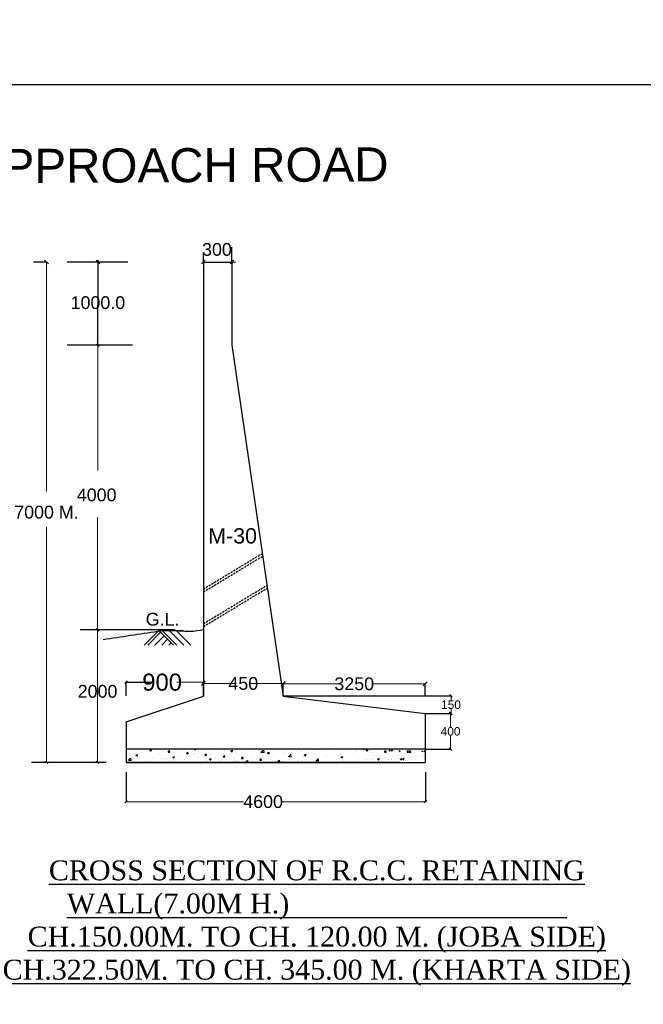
# Model space of a CAD drawing. Header units: millimetres. Extents: x -110772 to 10578, y 1312 to 153908.
# Tile 17 of 19: x -104953 to -104587, y 151808 to 152386. Entities that reach past the tile are written whole.
import ezdxf

# ---------------------------------------------------------------- set-up
doc = ezdxf.new("R2010")
doc.units = ezdxf.units.MM
doc.header["$MEASUREMENT"] = 0
doc.header["$PDMODE"] = 35
doc.header["$PDSIZE"] = -50
doc.linetypes.add('DASHED2', pattern=[0.375, 0.25, -0.125])
doc.styles.add('GOMTI', font='arial.ttf', dxfattribs={"height": 5})
doc.styles.get("Standard").update_dxf_attribs({"font": 'arial.ttf', "height": 2.5})
doc.dimstyles.get("Standard").update_dxf_attribs({"dimtxt": 2.5, "dimasz": 1.5, "dimexe": 0.18, "dimexo": 0.0625, "dimgap": 0.09, "dimtad": 0, "dimtih": 1, "dimtoh": 1, "dimdec": 1, "dimzin": 0, "dimdsep": 46, "dimtxsty": 'Standard', "dimblk": 'OBLIQUE', "dimcen": 0.5, "dimadec": 0, "dimazin": 0, "dimtfac": 1, "dimtdec": 1, "dimtofl": 0, "dimtmove": 0, "dimatfit": 3, "dimfxl": 1, "dimtolj": 1, "dimtzin": 0, "dimlwd": 5, "dimarcsym": 0})

# ---------------------------------------------------------------- blocks, each defined once
blk = doc.blocks.new('_Oblique')
at = {"color": 0, "linetype": 'ByBlock', "lineweight": -2}
blk.add_line((-0.5, -0.5), (0.5, 0.5), dxfattribs=at)
blk = doc.blocks.new('*D27')
at = {"color": 0, "lineweight": -2, "transparency": 16777216}
for p, q in [((-104714.65, 151978.79), (-104699.64, 151978.79)), ((-104714.65, 151957.81), (-104699.64, 151957.81))]:
    blk.add_line(p, q, dxfattribs=at)
at = {"color": 0, "lineweight": 5, "transparency": 16777216}
for p, q in [((-104699.82, 151978.79), (-104699.82, 151970.94)), ((-104699.82, 151957.81), (-104699.82, 151965.66))]:
    blk.add_line(p, q, dxfattribs=at)
at = {"layer": 'Defpoints', "color": 0, "transparency": 16777216}
for p in [(-104714.72, 151978.79), (-104699.82, 151978.79), (-104714.72, 151957.81)]:
    blk.add_point(p, dxfattribs=at)
at = {"color": 0, "lineweight": 5, "transparency": 16777216, "xscale": 1.5, "yscale": 1.5, "zscale": 1.5}
for p, rotation in [((-104699.82, 151978.79), 90), ((-104699.82, 151957.81), 270)]:
    blk.add_blockref('_Oblique', p, dxfattribs=dict(at, rotation=rotation))
at = {"color": 0, "transparency": 16777216, "insert": (-104699.82, 151968.3), "char_height": 2.5, "attachment_point": 5}
blk.add_mtext('\\A1;{\\H2x;400}', dxfattribs=at)
blk = doc.blocks.new('*D28')
at = {"color": 0, "lineweight": -2, "transparency": 16777216}
for p, q in [((-104798.01, 151989.13), (-104699.37, 151989.13)), ((-104714.65, 151978.79), (-104699.37, 151978.79))]:
    blk.add_line(p, q, dxfattribs=at)
at = {"color": 0, "lineweight": 5, "transparency": 16777216}
for p, q in [((-104699.55, 151989.13), (-104699.55, 151986.6)), ((-104699.55, 151978.79), (-104699.55, 151981.32))]:
    blk.add_line(p, q, dxfattribs=at)
at = {"layer": 'Defpoints', "color": 0, "transparency": 16777216}
for p in [(-104798.07, 151989.13), (-104714.72, 151978.79), (-104699.55, 151978.79)]:
    blk.add_point(p, dxfattribs=at)
at = {"color": 0, "lineweight": 5, "transparency": 16777216, "xscale": 1.5, "yscale": 1.5, "zscale": 1.5}
for p, rotation in [((-104699.55, 151989.13), 90), ((-104699.55, 151978.79), 270)]:
    blk.add_blockref('_Oblique', p, dxfattribs=dict(at, rotation=rotation))
at = {"color": 0, "transparency": 16777216, "insert": (-104699.55, 151983.96), "char_height": 2.5, "attachment_point": 5}
blk.add_mtext('\\A1;{\\H2x;150}', dxfattribs=at)

msp = doc.modelspace()

# ---------------------------------------------------------------- hatches: boundary and pattern name
h = msp.add_hatch()
h.set_pattern_fill('AR-CONC', color=256, scale=1.5)
h.set_pattern_definition([(50, (392018.804, -302609.724), (10.75890274, -0.94128202), [1.125, -12.375]), (355, (392018.804, -302609.724), (-2.08127, 11.282882), [0.9, -9.9]), (100.4514445, (392019.701, -302609.802), (8.6776327, 10.34159986), [0.95610288, -10.51713168]), (46.1842, (392018.804, -302606.724), (16.00861996, -2.4827892), [1.6875, -18.5625]), (96.6356355, (392020.138, -302606.93), (14.0199292, 14.611779), [1.43415513, -15.7757064]), (351.184164, (392018.804, -302606.724), (14.01992918, 14.611779), [1.35, -14.85]), (21, (392020.304, -302607.474), (8.95360578, -6.03928336), [1.125, -12.375]), (326, (392020.304, -302607.474), (3.64972998, 10.87725068), [0.9, -9.9]), (71.4514447, (392021.05, -302607.977), (12.60333565, 4.8379673), [0.95610285, -10.51713168]), (37.5, (392018.804, -302609.724), (0.18239783, 4.993407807), [0, -9.78, 0, -10.05, 0, -9.9375]), (7.5, (392018.804, -302609.724), (3.94604306, 5.91617568), [0, -5.73, 0, -9.555, 0, -3.7875]), (327.5, (392015.459, -302609.724), (8.007336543, -0.338323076), [0, -3.75, 0, -11.7, 0, -15.525]), (317.5, (392013.959, -302609.724), (8.74779254, 1.501574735), [0, -4.875, 0, -7.77, 0, -11.025])])
h.paths.add_polyline_path([(-104330.44, 151950.11), (-104330.44, 151957.81), (-104491.45, 151957.81), (-104491.45, 151950.11)])
h.paths.add_polyline_path([(-104418.53, 151994.95), (-104203.35, 151994.95), (-104203.35, 152031), (-104418.53, 152031)], flags=9)
h.paths.add_polyline_path([(-103773.8, 152375.33), (-103452.83, 152375.33), (-103452.83, 152398.6), (-103773.8, 152398.6)], flags=9)
h.paths.add_polyline_path([(-104072.83, 152231.23), (-103926.52, 152231.23), (-103926.52, 152254.49), (-104072.83, 152254.49)], flags=9)
h.paths.add_polyline_path([(-104105.69, 152114.49), (-103770.7, 152114.49), (-103770.7, 152137.77), (-104105.69, 152137.77)], flags=9)
h.paths.add_polyline_path([(-104066.94, 152146.19), (-103836.83, 152146.19), (-103836.83, 152169.45), (-104066.94, 152169.45)], flags=9)
h.paths.add_polyline_path([(-104074.1, 152204.1), (-103863.76, 152204.1), (-103863.76, 152227.37), (-104074.1, 152227.37)], flags=9)
h.paths.add_polyline_path([(-105184.9, 153159.8), (-105113.34, 153159.8), (-105113.34, 153190.71), (-105184.9, 153190.71)], flags=9)
h.paths.add_polyline_path([(-104347.38, 152490.26), (-104347.38, 152573.51), (-104378.29, 152573.51), (-104378.29, 152490.26)], flags=9)
h.paths.add_polyline_path([(-104347.38, 152617.54), (-104347.38, 152689.13), (-104378.29, 152689.13), (-104378.29, 152617.54)], flags=9)
h.paths.add_polyline_path([(-103707.36, 152494.38), (-103707.36, 152577.63), (-103738.27, 152577.63), (-103738.27, 152494.38)], flags=9)
h.paths.add_polyline_path([(-103705.76, 152621.6), (-103705.76, 152693.19), (-103736.67, 152693.19), (-103736.67, 152621.6)], flags=9)
h.paths.add_polyline_path([(-103824.33, 152492.73), (-103824.33, 152575.98), (-103855.24, 152575.98), (-103855.24, 152492.73)], flags=9)
h.paths.add_polyline_path([(-103822.73, 152608.35), (-103822.73, 152691.6), (-103853.64, 152691.6), (-103853.64, 152608.35)], flags=9)
h.paths.add_polyline_path([(-105091.54, 153147.57), (-105091.54, 153204.82), (-105116.27, 153204.82), (-105116.27, 153147.57)], flags=9)
h.paths.add_polyline_path([(-103930.6, 152490.26), (-103930.6, 152573.51), (-103961.51, 152573.51), (-103961.51, 152490.26)], flags=9)
h.paths.add_polyline_path([(-103933.2, 152618), (-103933.2, 152689.59), (-103964.11, 152689.59), (-103964.11, 152618)], flags=9)
h.paths.add_polyline_path([(-104047.82, 152490.26), (-104047.82, 152573.51), (-104078.73, 152573.51), (-104078.73, 152490.26)], flags=9)
h.paths.add_polyline_path([(-104046.22, 152617.54), (-104046.22, 152689.13), (-104077.13, 152689.13), (-104077.13, 152617.54)], flags=9)
h.paths.add_polyline_path([(-104159.46, 152490.26), (-104159.46, 152573.51), (-104190.37, 152573.51), (-104190.37, 152490.26)], flags=9)
h.paths.add_polyline_path([(-104157.86, 152617.37), (-104157.86, 152688.96), (-104188.77, 152688.96), (-104188.77, 152617.37)], flags=9)
h.paths.add_polyline_path([(-105977.96, 152490.26), (-105977.96, 152573.51), (-106008.88, 152573.51), (-106008.88, 152490.26)], flags=9)
h.paths.add_polyline_path([(-105977.96, 152617.37), (-105977.96, 152688.96), (-106008.88, 152688.96), (-106008.88, 152617.37)], flags=9)
h.paths.add_polyline_path([(-105866.54, 152490.26), (-105866.54, 152573.51), (-105897.45, 152573.51), (-105897.45, 152490.26)], flags=9)
h.paths.add_polyline_path([(-105866.54, 152617.37), (-105866.54, 152688.96), (-105897.45, 152688.96), (-105897.45, 152617.37)], flags=9)
h.paths.add_polyline_path([(-105756, 152490.26), (-105756, 152573.51), (-105786.91, 152573.51), (-105786.91, 152490.26)], flags=9)
h.paths.add_polyline_path([(-105756, 152617.37), (-105756, 152688.96), (-105786.91, 152688.96), (-105786.91, 152617.37)], flags=9)
h.paths.add_polyline_path([(-105642.81, 152490.26), (-105642.81, 152573.51), (-105673.72, 152573.51), (-105673.72, 152490.26)], flags=9)
h.paths.add_polyline_path([(-105642.81, 152617.37), (-105642.81, 152688.96), (-105673.72, 152688.96), (-105673.72, 152617.37)], flags=9)
h.paths.add_polyline_path([(-105531.38, 152501.92), (-105531.38, 152573.51), (-105562.29, 152573.51), (-105562.29, 152501.92)], flags=9)
h.paths.add_polyline_path([(-105531.38, 152617.54), (-105531.38, 152689.13), (-105562.29, 152689.13), (-105562.29, 152617.54)], flags=9)
h.paths.add_polyline_path([(-105425.26, 152501.92), (-105425.26, 152573.51), (-105456.17, 152573.51), (-105456.17, 152501.92)], flags=9)
h.paths.add_polyline_path([(-105425.26, 152617.37), (-105425.26, 152688.96), (-105456.17, 152688.96), (-105456.17, 152617.37)], flags=9)
h.paths.add_polyline_path([(-105308.53, 152501.92), (-105308.53, 152573.51), (-105339.44, 152573.51), (-105339.44, 152501.92)], flags=9)
h.paths.add_polyline_path([(-105308.53, 152617.54), (-105308.53, 152689.13), (-105339.44, 152689.13), (-105339.44, 152617.54)], flags=9)
h.paths.add_polyline_path([(-105107.42, 152513.57), (-105107.42, 152573.51), (-105138.33, 152573.51), (-105138.33, 152513.57)], flags=9)
h.paths.add_polyline_path([(-105107.42, 152617.54), (-105107.42, 152689.13), (-105138.33, 152689.13), (-105138.33, 152617.54)], flags=9)
h.paths.add_polyline_path([(-104467.39, 152489.81), (-104467.39, 152573.06), (-104498.3, 152573.06), (-104498.3, 152489.81)], flags=9)
h.paths.add_polyline_path([(-104467.39, 152616.92), (-104467.39, 152688.51), (-104498.3, 152688.51), (-104498.3, 152616.92)], flags=9)
h.paths.add_polyline_path([(-104578.08, 152501.46), (-104578.08, 152573.06), (-104608.99, 152573.06), (-104608.99, 152501.46)], flags=9)
h.paths.add_polyline_path([(-104578.08, 152616.92), (-104578.08, 152688.51), (-104608.99, 152688.51), (-104608.99, 152616.92)], flags=9)
h.paths.add_polyline_path([(-104690.23, 152501.46), (-104690.23, 152573.06), (-104721.14, 152573.06), (-104721.14, 152501.46)], flags=9)
h.paths.add_polyline_path([(-104690.23, 152617.08), (-104690.23, 152688.68), (-104721.14, 152688.68), (-104721.14, 152617.08)], flags=9)
h.paths.add_polyline_path([(-104802.77, 152501.46), (-104802.77, 152573.06), (-104833.68, 152573.06), (-104833.68, 152501.46)], flags=9)
h.paths.add_polyline_path([(-104802.77, 152616.92), (-104802.77, 152688.51), (-104833.68, 152688.51), (-104833.68, 152616.92)], flags=9)
h.paths.add_polyline_path([(-104914.5, 152501.46), (-104914.5, 152573.06), (-104945.41, 152573.06), (-104945.41, 152501.46)], flags=9)
h.paths.add_polyline_path([(-104914.49, 152617.08), (-104914.49, 152688.68), (-104945.4, 152688.68), (-104945.4, 152617.08)], flags=9)
h.paths.add_polyline_path([(-105028.41, 152501.46), (-105028.41, 152573.06), (-105059.32, 152573.06), (-105059.32, 152501.46)], flags=9)
h.paths.add_polyline_path([(-105028.42, 152617.08), (-105028.42, 152688.68), (-105059.33, 152688.68), (-105059.33, 152617.08)], flags=9)
h.paths.add_polyline_path([(-104271.8, 152490.26), (-104271.8, 152573.51), (-104302.71, 152573.51), (-104302.71, 152490.26)], flags=9)
h.paths.add_polyline_path([(-104270.2, 152617.54), (-104270.2, 152689.13), (-104301.11, 152689.13), (-104301.11, 152617.54)], flags=9)
h.paths.add_polyline_path([(-105193.57, 152501.92), (-105193.57, 152573.51), (-105224.48, 152573.51), (-105224.48, 152501.92)], flags=9)
h.paths.add_polyline_path([(-105193.57, 152617.54), (-105193.57, 152689.13), (-105224.48, 152689.13), (-105224.48, 152617.54)], flags=9)
h.paths.add_polyline_path([(-104816.48, 153125.41), (-104500.37, 153125.41), (-104500.37, 153156.32), (-104816.48, 153156.32)], flags=9)
h.paths.add_polyline_path([(-104247.57, 153147.57), (-104247.57, 153204.82), (-104272.3, 153204.82), (-104272.3, 153147.57)], flags=9)
h.paths.add_polyline_path([(-106296.3, 152672.98), (-106161.89, 152672.98), (-106161.89, 152703.89), (-106296.3, 152703.89)], flags=9)
h.paths.add_polyline_path([(-104855.94, 152999.37), (-104715.66, 152999.37), (-104715.66, 153030.29), (-104855.94, 153030.29)], flags=9)
h.paths.add_polyline_path([(-105537.68, 153245.79), (-104460.16, 153250.49), (-104460.29, 153281.4), (-105537.82, 153276.7)], flags=9)
h.paths.add_polyline_path([(-106273.53, 153177.82), (-106157.58, 153177.82), (-106157.58, 153208.73), (-106273.53, 153208.73)], flags=9)
h.paths.add_polyline_path([(-106273.53, 153149.39), (-106157.58, 153149.39), (-106157.58, 153180.3), (-106273.53, 153180.3)], flags=9)
h.paths.add_polyline_path([(-106268.41, 153119.93), (-106162.7, 153119.93), (-106162.7, 153150.84), (-106268.41, 153150.84)], flags=9)
h.paths.add_polyline_path([(-106273.53, 153090.12), (-106157.58, 153090.12), (-106157.58, 153121.03), (-106273.53, 153121.03)], flags=9)
h.paths.add_polyline_path([(-106273.53, 153058.4), (-106157.58, 153058.4), (-106157.58, 153089.31), (-106273.53, 153089.31)], flags=9)
h.paths.add_polyline_path([(-106273.53, 153031.71), (-106157.58, 153031.71), (-106157.58, 153062.62), (-106273.53, 153062.62)], flags=9)
h.paths.add_polyline_path([(-106273.53, 153001.68), (-106157.58, 153001.68), (-106157.58, 153032.59), (-106273.53, 153032.59)], flags=9)
h.paths.add_polyline_path([(-106270.56, 152700.15), (-106164.84, 152700.15), (-106164.84, 152731.06), (-106270.56, 152731.06)], flags=9)
h.paths.add_polyline_path([(-106270.56, 152729.07), (-106164.84, 152729.07), (-106164.84, 152759.98), (-106270.56, 152759.98)], flags=9)
h.paths.add_polyline_path([(-106270.56, 152757.99), (-106164.84, 152757.99), (-106164.84, 152788.91), (-106270.56, 152788.91)], flags=9)
h.paths.add_polyline_path([(-106270.56, 152789.06), (-106164.84, 152789.06), (-106164.84, 152819.97), (-106270.56, 152819.97)], flags=9)
h.paths.add_polyline_path([(-106270.56, 152819.05), (-106164.84, 152819.05), (-106164.84, 152849.96), (-106270.56, 152849.96)], flags=9)
h.paths.add_polyline_path([(-106270.56, 152850.12), (-106164.84, 152850.12), (-106164.84, 152881.03), (-106270.56, 152881.03)], flags=9)
h.paths.add_polyline_path([(-106270.56, 152880.11), (-106164.84, 152880.11), (-106164.84, 152911.02), (-106270.56, 152911.02)], flags=9)
h.paths.add_polyline_path([(-106270.56, 152909.03), (-106164.84, 152909.03), (-106164.84, 152939.94), (-106270.56, 152939.94)], flags=9)
h.paths.add_polyline_path([(-106269.49, 152940.09), (-106163.77, 152940.09), (-106163.77, 152971), (-106269.49, 152971)], flags=9)
h.paths.add_polyline_path([(-106268.41, 152972.23), (-106162.7, 152972.23), (-106162.7, 153003.14), (-106268.41, 153003.14)], flags=9)
h.paths.add_polyline_path([(-104065.2, 153072.1), (-103944.71, 153072.62), (-103944.84, 153103.54), (-104065.33, 153103.01)], flags=9)
h.paths.add_polyline_path([(-105513.4, 153079.38), (-105392.9, 153079.38), (-105392.9, 153110.29), (-105513.4, 153110.29)], flags=9)
h.paths.add_polyline_path([(-104631.18, 152501.92), (-104631.18, 152573.51), (-104662.09, 152573.51), (-104662.09, 152501.92)], flags=9)
h.paths.add_polyline_path([(-104631.18, 152617.54), (-104631.18, 152689.13), (-104662.09, 152689.13), (-104662.09, 152617.54)], flags=9)
h.paths.add_polyline_path([(-104240.22, 152490.26), (-104240.22, 152573.51), (-104271.13, 152573.51), (-104271.13, 152490.26)], flags=9)
h.paths.add_polyline_path([(-104240.23, 152617.54), (-104240.23, 152689.13), (-104271.14, 152689.13), (-104271.14, 152617.54)], flags=9)
h.paths.add_polyline_path([(-104405.42, 152490.26), (-104405.42, 152573.51), (-104436.33, 152573.51), (-104436.33, 152490.26)], flags=9)
h.paths.add_polyline_path([(-104405.43, 152617.54), (-104405.43, 152689.13), (-104436.34, 152689.13), (-104436.34, 152617.54)], flags=9)
h.paths.add_polyline_path([(-104521.41, 152490.73), (-104521.41, 152573.97), (-104552.32, 152573.97), (-104552.32, 152490.73)], flags=9)
h.paths.add_polyline_path([(-104521.41, 152618), (-104521.41, 152689.59), (-104552.32, 152689.59), (-104552.32, 152618)], flags=9)
h.paths.add_polyline_path([(-104746.08, 152497.76), (-104746.08, 152569.36), (-104776.99, 152569.36), (-104776.99, 152497.76)], flags=9)
h.paths.add_polyline_path([(-104746.08, 152613.38), (-104746.08, 152684.97), (-104776.99, 152684.97), (-104776.99, 152613.38)], flags=9)
h.paths.add_polyline_path([(-104857.32, 152501.26), (-104857.32, 152572.85), (-104888.23, 152572.85), (-104888.23, 152501.26)], flags=9)
h.paths.add_polyline_path([(-104857.32, 152616.71), (-104857.32, 152688.3), (-104888.23, 152688.3), (-104888.23, 152616.71)], flags=9)
h.paths.add_polyline_path([(-104969.44, 152501.46), (-104969.44, 152573.06), (-105000.35, 152573.06), (-105000.35, 152501.46)], flags=9)
h.paths.add_polyline_path([(-104969.44, 152617.08), (-104969.44, 152688.68), (-105000.35, 152688.68), (-105000.35, 152617.08)], flags=9)
h.paths.add_polyline_path([(-105080.42, 152513.57), (-105080.42, 152573.51), (-105111.33, 152573.51), (-105111.33, 152513.57)], flags=9)
h.paths.add_polyline_path([(-105080.42, 152617.37), (-105080.42, 152688.96), (-105111.33, 152688.96), (-105111.33, 152617.37)], flags=9)
h.paths.add_polyline_path([(-105826.98, 151904.31), (-105200.9, 151904.31), (-105200.9, 151954.11), (-105826.98, 151954.11)], flags=9)
h.paths.add_polyline_path([(-105004.89, 152125.83), (-104823.63, 152125.83), (-104823.63, 152149.12), (-105004.89, 152149.12)], flags=9)
h.paths.add_polyline_path([(-105985.66, 152146.08), (-105867.67, 152199.97), (-105878.82, 152224.37), (-105996.8, 152170.48)], flags=9)
h.paths.add_polyline_path([(-105555.04, 152342.72), (-105483.32, 152342.72), (-105483.32, 152365.7), (-105555.04, 152365.7)], flags=9)
h.paths.add_polyline_path([(-105510.51, 151865.54), (-105338.78, 151865.54), (-105338.78, 151901.59), (-105510.51, 151901.59)], flags=9)
h.paths.add_polyline_path([(-106311.36, 152195.78), (-106034.88, 152195.78), (-106034.88, 152302.21), (-106311.36, 152302.21)], flags=9)
h.paths.add_polyline_path([(-105421.92, 152173.96), (-105275.6, 152173.96), (-105275.6, 152197.23), (-105421.92, 152197.23)], flags=9)
h.paths.add_polyline_path([(-105420.47, 152078.12), (-105085.48, 152078.12), (-105085.48, 152101.4), (-105420.47, 152101.4)], flags=9)
h.paths.add_polyline_path([(-105419.64, 152100.94), (-105189.53, 152100.94), (-105189.53, 152124.21), (-105419.64, 152124.21)], flags=9)
h.paths.add_polyline_path([(-105424.56, 152149.24), (-105214.22, 152149.24), (-105214.22, 152172.51), (-105424.56, 152172.51)], flags=9)
h.paths.add_polyline_path([(-105810.5, 152139.65), (-105620.21, 152139.65), (-105620.21, 152195.82), (-105810.5, 152195.82)], flags=9)
h.paths.add_polyline_path([(-105545.89, 152300.65), (-105474.17, 152300.65), (-105474.17, 152323.63), (-105545.89, 152323.63)], flags=9)
h.paths.add_polyline_path([(-104229.12, 151865.54), (-104057.38, 151865.54), (-104057.38, 151901.59), (-104229.12, 151901.59)], flags=9)
h.paths.add_polyline_path([(-103948.49, 153262.78), (-103754.71, 153261.5), (-103754.51, 153292.41), (-103948.29, 153293.69)], flags=9)
h.paths.add_polyline_path([(-106233.82, 153258.51), (-106036.55, 153259.37), (-106036.68, 153290.28), (-106233.95, 153289.42)], flags=9)
h.paths.add_polyline_path([(-106090.95, 152481.75), (-106090.95, 152604.9), (-106122.98, 152604.9), (-106122.98, 152481.75)], flags=9)
h.paths.add_polyline_path([(-106090.95, 152602.88), (-106090.95, 152705.85), (-106147.98, 152705.85), (-106147.98, 152602.88)], flags=9)
h = msp.add_hatch()
h.set_pattern_fill('AR-SAND', color=256, scale=4.5)
h.set_pattern_definition([(37.5, (-109935.039, 149756.1966), (-0.28347, 8.670707), [0, -6.84, 0, -7.65, 0, -7.3125]), (7.5, (-109935.039, 149756.197), (7.963995, 12.699657), [0, -3.69, 0, -6.165, 0, -2.3625]), (327.5, (-109940.574, 149756.1966), (14.013638, 0.025466), [0, -2.25, 0, -8.1, 0, -10.575]), (317.5, (-109940.574, 149756.197), (13.52757, 3.94954), [0, -1.125, 0, -5.31, 0, -6.075])])
h.paths.add_polyline_path([(-104724.89, 151676.68), (-104804.71, 151626.03), (-104803.06, 151611.73), (-104717.95, 151665.73)])
h.paths.add_polyline_path([(-104744.7, 151618.14), (-104626.84, 151618.14), (-104626.84, 151646.1), (-104744.7, 151646.1)], flags=9)
h.paths.add_polyline_path([(-104730.35, 151689.21), (-104593.83, 151689.21), (-104593.83, 151717.3), (-104730.35, 151717.3)], flags=9)
h.paths.add_polyline_path([(-105436.38, 151345.86), (-105123.34, 151345.86), (-105123.34, 151370.76), (-105436.38, 151370.76)], flags=9)
h.paths.add_polyline_path([(-105025.33, 151456.62), (-104934.7, 151456.62), (-104934.7, 151468.27), (-105025.33, 151468.27)], flags=9)
h.paths.add_polyline_path([(-105515.72, 151466.75), (-105456.72, 151493.69), (-105462.29, 151505.89), (-105521.29, 151478.95)], flags=9)
h.paths.add_polyline_path([(-105300.41, 151565.07), (-105264.55, 151565.07), (-105264.55, 151576.56), (-105300.41, 151576.56)], flags=9)
h.paths.add_polyline_path([(-105278.14, 151326.47), (-105192.27, 151326.47), (-105192.27, 151344.5), (-105278.14, 151344.5)], flags=9)
h.paths.add_polyline_path([(-105239.04, 151420.32), (-105101.25, 151420.32), (-105101.25, 151431.95), (-105239.04, 151431.95)], flags=9)
h.paths.add_polyline_path([(-105673.37, 151478.97), (-105544.99, 151478.97), (-105544.99, 151544.81), (-105673.37, 151544.81)], flags=9)
h.paths.add_polyline_path([(-105235.49, 151456.58), (-105123.35, 151456.58), (-105123.35, 151468.21), (-105235.49, 151468.21)], flags=9)
h.paths.add_polyline_path([(-105233.85, 151480.69), (-105198.53, 151480.69), (-105198.53, 151492.32), (-105233.85, 151492.32)], flags=9)
h.paths.add_polyline_path([(-105233.12, 151432.77), (-105065.63, 151432.77), (-105065.63, 151444.41), (-105233.12, 151444.41)], flags=9)
h.paths.add_polyline_path([(-105232.71, 151444.18), (-105117.65, 151444.18), (-105117.65, 151455.81), (-105232.71, 151455.81)], flags=9)
h.paths.add_polyline_path([(-105235.16, 151468.33), (-105140.47, 151468.33), (-105140.47, 151479.96), (-105235.16, 151479.96)], flags=9)
h.paths.add_polyline_path([(-105481.18, 151523.38), (-105409.3, 151523.38), (-105409.3, 151551.47), (-105481.18, 151551.47)], flags=9)
h.paths.add_polyline_path([(-105449.33, 151450.9), (-105311.08, 151450.9), (-105311.08, 151491.62), (-105449.33, 151491.62)], flags=9)
h.paths.add_polyline_path([(-105295.83, 151544.03), (-105259.97, 151544.03), (-105259.97, 151555.52), (-105295.83, 151555.52)], flags=9)
h.paths.add_polyline_path([(-105202.93, 151983.85), (-105176.04, 151983.85), (-105176.04, 151990.03), (-105202.93, 151990.03)], flags=9)
h.paths.add_polyline_path([(-104825.14, 152063.04), (-104743.95, 152062.5), (-104743.85, 152077.96), (-104825.03, 152078.5)], flags=9)
h.paths.add_polyline_path([(-105620.74, 152062.06), (-105541.89, 152062.41), (-105541.96, 152077.86), (-105620.81, 152077.52)], flags=9)
h.paths.add_polyline_path([(-105677.99, 151889.25), (-105625.13, 151889.25), (-105625.13, 151904.71), (-105677.99, 151904.71)], flags=9)
h.paths.add_polyline_path([(-105677.99, 151903.71), (-105625.13, 151903.71), (-105625.13, 151919.17), (-105677.99, 151919.17)], flags=9)
h.paths.add_polyline_path([(-105677.99, 151918.17), (-105625.13, 151918.17), (-105625.13, 151933.63), (-105677.99, 151933.63)], flags=9)
h.paths.add_polyline_path([(-105677.99, 151933.71), (-105625.13, 151933.71), (-105625.13, 151949.16), (-105677.99, 151949.16)], flags=9)
h.paths.add_polyline_path([(-105677.99, 151948.7), (-105625.13, 151948.7), (-105625.13, 151964.16), (-105677.99, 151964.16)], flags=9)
h.paths.add_polyline_path([(-105677.99, 151964.23), (-105625.13, 151964.23), (-105625.13, 151979.69), (-105677.99, 151979.69)], flags=9)
h.paths.add_polyline_path([(-105677.99, 151979.23), (-105625.13, 151979.23), (-105625.13, 151994.69), (-105677.99, 151994.69)], flags=9)
h.paths.add_polyline_path([(-105678.01, 151993.69), (-105625.15, 151993.69), (-105625.15, 152009.15), (-105678.01, 152009.15)], flags=9)
h.paths.add_polyline_path([(-105677.45, 152009.22), (-105624.59, 152009.22), (-105624.59, 152024.68), (-105677.45, 152024.68)], flags=9)
h.paths.add_polyline_path([(-105679.47, 152025.29), (-105621.5, 152025.29), (-105621.5, 152040.75), (-105679.47, 152040.75)], flags=9)
h.paths.add_polyline_path([(-104745.34, 151865.13), (-104745.34, 151886.36), (-104760.8, 151886.36), (-104760.8, 151865.13)], flags=9)
h.paths.add_polyline_path([(-104790.34, 151865.13), (-104790.34, 151886.36), (-104805.8, 151886.36), (-104805.8, 151865.13)], flags=9)
h.paths.add_polyline_path([(-104835.34, 151865.13), (-104835.34, 151886.36), (-104850.8, 151886.36), (-104850.8, 151865.13)], flags=9)
h.paths.add_polyline_path([(-104880.65, 151865.43), (-104880.65, 151886.66), (-104896.11, 151886.66), (-104896.11, 151865.43)], flags=9)
h.paths.add_polyline_path([(-104925.67, 151865.43), (-104925.67, 151886.66), (-104941.13, 151886.66), (-104941.13, 151865.43)], flags=9)
h.paths.add_polyline_path([(-104970.59, 151865.43), (-104970.59, 151886.66), (-104986.05, 151886.66), (-104986.05, 151865.43)], flags=9)
h.paths.add_polyline_path([(-105015, 151865.43), (-105015, 151886.66), (-105030.45, 151886.66), (-105030.45, 151865.43)], flags=9)
h.paths.add_polyline_path([(-105097.19, 151865.12), (-105097.19, 151886.35), (-105112.65, 151886.35), (-105112.65, 151865.12)], flags=9)
h.paths.add_polyline_path([(-105142.5, 151865.12), (-105142.5, 151886.35), (-105157.95, 151886.35), (-105157.95, 151865.12)], flags=9)
h.paths.add_polyline_path([(-104715.65, 151865.17), (-104715.65, 151886.4), (-104731.11, 151886.4), (-104731.11, 151865.17)], flags=9)
h.paths.add_polyline_path([(-105030.32, 151865.12), (-105030.32, 151886.35), (-105045.77, 151886.35), (-105045.77, 151865.12)], flags=9)
h.paths.add_polyline_path([(-105075.47, 151865.12), (-105075.47, 151886.35), (-105090.92, 151886.35), (-105090.92, 151865.12)], flags=9)
h.paths.add_polyline_path([(-105120.65, 151865.12), (-105120.65, 151886.35), (-105136.11, 151886.35), (-105136.11, 151865.12)], flags=9)
h.paths.add_polyline_path([(-105164.98, 151865.12), (-105164.98, 151886.35), (-105180.44, 151886.35), (-105180.44, 151865.12)], flags=9)
h.paths.add_polyline_path([(-105210.58, 151865.26), (-105210.58, 151886.49), (-105226.04, 151886.49), (-105226.04, 151865.26)], flags=9)
h.paths.add_polyline_path([(-105255.5, 151865.26), (-105255.5, 151886.49), (-105270.96, 151886.49), (-105270.96, 151865.26)], flags=9)
h.paths.add_polyline_path([(-105299.06, 151865.26), (-105299.06, 151886.49), (-105314.51, 151886.49), (-105314.51, 151865.26)], flags=9)
h.paths.add_polyline_path([(-105344.56, 151864.42), (-105344.56, 151885.65), (-105360.02, 151885.65), (-105360.02, 151864.42)], flags=9)
h.paths.add_polyline_path([(-105389.29, 151864.42), (-105389.29, 151885.65), (-105404.74, 151885.65), (-105404.74, 151864.42)], flags=9)
h.paths.add_polyline_path([(-105434.37, 151864.42), (-105434.37, 151885.65), (-105449.83, 151885.65), (-105449.83, 151864.42)], flags=9)
h.paths.add_polyline_path([(-105479.68, 151865.13), (-105479.68, 151880.53), (-105495.14, 151880.53), (-105495.14, 151865.13)], flags=9)
h.paths.add_polyline_path([(-105524.6, 151865.17), (-105524.6, 151880.57), (-105540.06, 151880.57), (-105540.06, 151865.17)], flags=9)
h.paths.add_polyline_path([(-105569.13, 151865.12), (-105569.13, 151880.53), (-105584.59, 151880.53), (-105584.59, 151865.12)], flags=9)
h.paths.add_polyline_path([(-105612.88, 151865.13), (-105612.88, 151874.71), (-105628.33, 151874.71), (-105628.33, 151865.13)], flags=9)

# ---------------------------------------------------------------- linework, layer by layer
at = {"color": 241, "true_color": 0xf7abae}
for p, q in [((-104828.22, 152243.96), (-104828.22, 152252.63)), ((-104729.42, 151950.11), (-104714.72, 151950.11))]:
    msp.add_line(p, q, dxfattribs=at)
at = {"color": 7}
for p, q in [((-104906.95, 152245.08), (-104906.95, 152221.45)), ((-104845.02, 152244.05), (-104845.02, 152249.5)), ((-104937.15, 152243.96), (-104944.75, 152243.96)), ((-104889.27, 152243.96), (-104925.03, 152243.96)), ((-104845.02, 152243.96), (-104828.22, 152243.96)), ((-104845.02, 152243.96), (-104845.02, 152096.96)), ((-104906.95, 152195.08), (-104906.95, 152218.71)), ((-104886.57, 152195.08), (-104925.03, 152195.08)), ((-104861.61, 152027.93), (-104917.31, 152027.93)), ((-104861.61, 152027.93), (-104917.09, 152027.93)), ((-104890.43, 151989.1), (-104890.43, 151997.33)), ((-104845.02, 151989.13), (-104845.02, 151996.7)), ((-104844.86, 151989.1), (-104844.86, 151997.33)), ((-104798.07, 151989.13), (-104798.07, 151996.7)), ((-104798.07, 151989.13), (-104798.07, 151996.48)), ((-104714.72, 151989.13), (-104714.72, 151996.48)), ((-104902.05, 151950.11), (-104945.87, 151950.11)), ((-104729.42, 151950.11), (-104890.43, 151950.11)), ((-104890.43, 151950.11), (-104729.42, 151950.11)), ((-104890.43, 151944.31), (-104890.43, 151926.81)), ((-104714.56, 151944.31), (-104714.56, 151926.81))]:
    msp.add_line(p, q, dxfattribs=at)
at = {"color": 7, "lineweight": 5}
for p, q in [((-104937.15, 152243.96), (-104937.15, 152109.11)), ((-104906.92, 152243.96), (-104906.92, 152166.24)), ((-104845.02, 152243.96), (-104828.22, 152243.96)), ((-104828.22, 152243.96), (-104825.97, 152243.96)), ((-104906.92, 152166.24), (-104906.92, 152138.23)), ((-104906.92, 152138.23), (-104906.92, 152121.45)), ((-104907.13, 152094.08), (-104907.13, 152027.93)), ((-104937.15, 151950.11), (-104937.15, 152088.42)), ((-104907.14, 151950.11), (-104907.14, 152027.93)), ((-104845.02, 151997.15), (-104860.51, 151997.15)), ((-104845.02, 151996.43), (-104825.82, 151996.43)), ((-104798.07, 151996.43), (-104817.28, 151996.43)), ((-104798.07, 151996.21), (-104765.81, 151996.21)), ((-104714.72, 151996.21), (-104745.22, 151996.21)), ((-104890.43, 151926.99), (-104821.35, 151926.99)), ((-104714.56, 151926.99), (-104798.5, 151926.99))]:
    msp.add_line(p, q, dxfattribs=at)
at = {"color": 7, "ltscale": 15}
for p, q in [((-104845.02, 152243.96), (-104845.02, 151989.03)), ((-104828.22, 152243.91), (-104828.22, 152195.08)), ((-104828.22, 152195.08), (-104798.07, 151989.03)), ((-104890.43, 151997.15), (-104880.68, 151997.15)), ((-104880.68, 151997.15), (-104875.59, 151997.15)), ((-104890.43, 151973.89), (-104845.02, 151989.03)), ((-104798.07, 151989.03), (-104714.72, 151978.79)), ((-104714.72, 151978.79), (-104714.72, 151950.11)), ((-104890.43, 151973.89), (-104890.43, 151957.81)), ((-104714.72, 151957.81), (-104890.43, 151957.81)), ((-104890.43, 151957.81), (-104890.43, 151950.11))]:
    msp.add_line(p, q, dxfattribs=at)
at = {"color": 7, "linetype": 'DASHED2', "ltscale": 5}
for p, q in [((-104845.02, 152051.93), (-104810.34, 152072.86)), ((-104845.02, 152050.18), (-104810.1, 152071.25)), ((-104845.02, 152031.57), (-104807.6, 152054.14)), ((-104845.02, 152029.82), (-104807.36, 152052.53))]:
    msp.add_line(p, q, dxfattribs=at)
for p, q in [((-104879.76, 152018.98), (-104871.19, 152027.55)), ((-104879.76, 152018.98), (-104871.19, 152027.55)), ((-104877.69, 152018.98), (-104870.16, 152026.51)), ((-104877.69, 152018.98), (-104870.16, 152026.51)), ((-104873.57, 152018.98), (-104868.1, 152024.45)), ((-104873.57, 152018.98), (-104868.1, 152024.45)), ((-104871.19, 152027.55), (-104862.63, 152018.98)), ((-104871.19, 152027.55), (-104862.63, 152018.98)), ((-104871.19, 152027.55), (-104856.76, 152027.55)), ((-104869.13, 152027.55), (-104861.6, 152020.01)), ((-104869.13, 152027.55), (-104860.56, 152018.98)), ((-104869.13, 152027.55), (-104861.6, 152020.01)), ((-104869.13, 152027.55), (-104860.56, 152018.98)), ((-104865.01, 152027.55), (-104856.44, 152018.98)), ((-104865.01, 152027.55), (-104856.44, 152018.98)), ((-104860.88, 152027.55), (-104852.32, 152018.98)), ((-104860.88, 152027.55), (-104852.32, 152018.98)), ((-104869.45, 152018.98), (-104866.04, 152022.39)), ((-104869.45, 152018.98), (-104866.04, 152022.39)), ((-104865.32, 152018.98), (-104863.97, 152020.33)), ((-104865.32, 152018.98), (-104863.97, 152020.33))]:
    msp.add_line(p, q)
at = {"linetype": 'Continuous'}
for p, q in [((-104886.85, 151957.67), (-104886.85, 151957.67)), ((-104885.92, 151955.03), (-104885.92, 151955.03)), ((-104884.76, 151955.51), (-104884.76, 151955.51)), ((-104882.09, 151955.81), (-104882.09, 151955.81)), ((-104881, 151956.01), (-104881, 151956.01)), ((-104876.39, 151957.09), (-104875.79, 151957.81)), ((-104876.39, 151957.09), (-104875.5, 151957.01)), ((-104875.49, 151957.02), (-104875.64, 151957.81)), ((-104875.32, 151956.76), (-104875.32, 151956.76)), ((-104873.34, 151957.31), (-104873.34, 151957.31)), ((-104865.63, 151956.15), (-104864.91, 151957.01)), ((-104865.63, 151956.15), (-104864.74, 151956.07)), ((-104864.73, 151956.08), (-104864.91, 151957.02)), ((-104863.96, 151955.82), (-104863.96, 151955.82)), ((-104856.17, 151956.95), (-104856.17, 151956.95)), ((-104854.88, 151955.21), (-104854.15, 151956.07)), ((-104854.88, 151955.21), (-104853.98, 151955.13)), ((-104853.97, 151955.14), (-104854.15, 151956.08)), ((-104850.12, 151957.81), (-104849.68, 151957.51)), ((-104850.12, 151955.06), (-104850.12, 151955.06)), ((-104849.67, 151957.51), (-104849.57, 151957.81)), ((-104847.13, 151955.07), (-104847.13, 151955.07)), ((-104844.12, 151954.27), (-104843.39, 151955.13)), ((-104843.21, 151954.19), (-104843.39, 151955.13)), ((-104841.45, 151955.82), (-104841.45, 151955.82)), ((-104841.37, 151956.57), (-104841.37, 151956.57)), ((-104833.29, 151955.09), (-104833.29, 151955.09)), ((-104831.97, 151957.07), (-104831.97, 151957.07)), ((-104828.86, 151956.82), (-104827.81, 151957.22)), ((-104828.86, 151956.82), (-104828.12, 151956.31)), ((-104828.22, 151957.56), (-104828.22, 151957.56)), ((-104828.11, 151956.31), (-104827.81, 151957.22)), ((-104825.58, 151956.15), (-104825.58, 151956.15)), ((-104818.01, 151957.11), (-104818.01, 151957.11)), ((-104811.01, 151955.78), (-104809.85, 151957)), ((-104810.72, 151956.09), (-104809.39, 151955.88)), ((-104809.38, 151955.87), (-104809.55, 151957.3)), ((-104807.31, 151955.62), (-104806.26, 151956.02)), ((-104807.31, 151955.62), (-104806.56, 151955.11)), ((-104806.56, 151955.11), (-104806.25, 151956.02)), ((-104798.25, 151955.12), (-104798.25, 151955.12)), ((-104798.1, 151956.13), (-104798.1, 151956.13)), ((-104795.12, 151955.26), (-104795.12, 151955.26)), ((-104794.35, 151956.62), (-104794.35, 151956.62)), ((-104789.51, 151956.63), (-104789.51, 151956.63)), ((-104788.67, 151957.37), (-104788.67, 151957.37)), ((-104787.33, 151956.38), (-104787.33, 151956.38)), ((-104779.63, 151957.44), (-104779.63, 151957.44)), ((-104768.42, 151956.33), (-104768.42, 151956.33)), ((-104764.23, 151955.19), (-104764.23, 151955.19)), ((-104762.89, 151957.62), (-104762.89, 151957.62)), ((-104760.47, 151955.69), (-104760.47, 151955.69)), ((-104756.74, 151955.59), (-104756.74, 151955.59)), ((-104754.88, 151957.28), (-104754.88, 151957.28)), ((-104754.79, 151956.43), (-104754.79, 151956.43)), ((-104751.24, 151957.81), (-104750.84, 151957.55)), ((-104750.84, 151957.55), (-104750.75, 151957.81)), ((-104749.37, 151957.08), (-104748.75, 151957.81)), ((-104749.37, 151957.08), (-104748.47, 151957)), ((-104749.17, 151956.55), (-104749.17, 151956.55)), ((-104748.47, 151957.01), (-104748.61, 151957.81)), ((-104747.26, 151955.69), (-104747.26, 151955.69)), ((-104746.87, 151956.94), (-104746.87, 151956.94)), ((-104745.91, 151955.69), (-104745.91, 151955.69)), ((-104745.32, 151957.68), (-104745.32, 151957.68)), ((-104743.53, 151955.59), (-104743.53, 151955.59)), ((-104742.18, 151955.59), (-104742.18, 151955.59)), ((-104741.37, 151957.67), (-104741.37, 151957.67)), ((-104738.87, 151956.6), (-104738.87, 151956.6)), ((-104738.61, 151956.14), (-104737.89, 151957)), ((-104738.61, 151956.14), (-104737.71, 151956.06)), ((-104737.71, 151956.06), (-104737.88, 151957)), ((-104736.44, 151955.59), (-104736.44, 151955.59)), ((-104736.16, 151957.08), (-104735.26, 151957)), ((-104735.95, 151956.55), (-104735.95, 151956.55)), ((-104735.25, 151957.01), (-104735.4, 151957.81)), ((-104734.8, 151957.08), (-104733.91, 151957)), ((-104734.6, 151956.55), (-104734.6, 151956.55)), ((-104733.9, 151957.01), (-104734.05, 151957.81)), ((-104730.86, 151956.26), (-104730.86, 151956.26)), ((-104730.03, 151956.85), (-104729.42, 151957.09)), ((-104730.03, 151956.85), (-104729.42, 151956.43)), ((-104725.4, 151956.14), (-104724.67, 151957)), ((-104725.4, 151956.14), (-104724.5, 151956.06)), ((-104724.5, 151956.06), (-104724.67, 151957)), ((-104724.04, 151956.14), (-104723.32, 151957)), ((-104724.04, 151956.14), (-104723.15, 151956.06)), ((-104723.14, 151956.06), (-104723.32, 151957)), ((-104723.23, 151955.59), (-104723.23, 151955.59)), ((-104721.88, 151955.59), (-104721.88, 151955.59)), ((-104717.65, 151956.26), (-104717.65, 151956.26)), ((-104716.82, 151956.85), (-104716.2, 151956.43)), ((-104716.29, 151956.26), (-104716.29, 151956.26)), ((-104715.47, 151956.85), (-104714.85, 151956.43)), ((-104889.07, 151951.1), (-104887.9, 151952.32)), ((-104888.78, 151951.41), (-104887.44, 151951.2)), ((-104887.44, 151951.19), (-104887.6, 151952.62)), ((-104887.03, 151952.68), (-104887.03, 151952.68)), ((-104884.58, 151954.38), (-104883.53, 151954.78)), ((-104884.58, 151954.38), (-104883.84, 151953.88)), ((-104883.83, 151953.88), (-104883.53, 151954.78)), ((-104882.76, 151953.01), (-104882.76, 151953.01)), ((-104879.27, 151950.84), (-104879.27, 151950.84)), ((-104879.24, 151953.8), (-104879.24, 151953.8)), ((-104877.91, 151954.69), (-104877.91, 151954.69)), ((-104876.36, 151950.56), (-104876.36, 151950.56)), ((-104874.75, 151952.67), (-104874.75, 151952.67)), ((-104871.59, 151950.11), (-104871.59, 151950.14)), ((-104871.54, 151954.86), (-104871.54, 151954.86)), ((-104869.91, 151954.35), (-104869.91, 151954.35)), ((-104869.79, 151952.09), (-104869.79, 151952.09)), ((-104867.62, 151952.06), (-104867.62, 151952.06)), ((-104866.74, 151952.34), (-104866.74, 151952.34)), ((-104866.04, 151952.58), (-104866.04, 151952.58)), ((-104864.15, 151950.83), (-104864.15, 151950.83)), ((-104863.03, 151953.18), (-104861.97, 151953.58)), ((-104863.03, 151953.18), (-104862.28, 151952.68)), ((-104862.27, 151952.68), (-104861.97, 151953.58)), ((-104861.9, 151954.01), (-104861.9, 151954.01)), ((-104860.36, 151953.33), (-104860.36, 151953.33)), ((-104858.87, 151953.56), (-104858.87, 151953.56)), ((-104858.74, 151952), (-104858.74, 151952)), ((-104856.35, 151951.95), (-104856.35, 151951.95)), ((-104853.89, 151953.67), (-104853.89, 151953.67)), ((-104850.88, 151954.58), (-104850.88, 151954.58)), ((-104850.73, 151951.66), (-104850.73, 151951.66)), ((-104848.65, 151953.01), (-104848.65, 151953.01)), ((-104845.88, 151953.34), (-104845.88, 151953.34)), ((-104844.12, 151954.27), (-104843.22, 151954.19)), ((-104842.72, 151951.32), (-104842.72, 151951.32)), ((-104841.47, 151951.98), (-104840.42, 151952.38)), ((-104841.47, 151951.98), (-104840.72, 151951.48)), ((-104841.08, 151953.97), (-104841.08, 151953.97)), ((-104840.72, 151951.48), (-104840.41, 151952.38)), ((-104837.88, 151953), (-104837.88, 151953)), ((-104835.92, 151951.15), (-104835.92, 151951.15)), ((-104834.71, 151950.98), (-104834.71, 151950.98)), ((-104833.36, 151953.33), (-104832.63, 151954.19)), ((-104833.36, 151953.33), (-104832.46, 151953.25)), ((-104832.46, 151953.25), (-104832.63, 151954.19)), ((-104832.16, 151951.64), (-104832.16, 151951.64)), ((-104829.87, 151952.66), (-104829.87, 151952.66)), ((-104826.71, 151950.64), (-104826.71, 151950.64)), ((-104826.48, 151952.39), (-104826.48, 151952.39)), ((-104825.77, 151951.16), (-104825.77, 151951.16)), ((-104824.5, 151950.62), (-104824.5, 151950.62)), ((-104822.6, 151952.38), (-104821.88, 151953.25)), ((-104822.6, 151952.38), (-104821.7, 151952.31)), ((-104821.7, 151952.31), (-104821.87, 151953.25)), ((-104821.86, 151952.32), (-104821.86, 151952.32)), ((-104819.91, 151950.78), (-104818.86, 151951.18)), ((-104819.91, 151950.78), (-104819.17, 151950.27)), ((-104819.16, 151950.27), (-104818.86, 151951.18)), ((-104818.7, 151950.31), (-104818.7, 151950.31)), ((-104818.19, 151952.12), (-104818.19, 151952.12)), ((-104817.01, 151953.64), (-104817.01, 151953.64)), ((-104815.75, 151952.12), (-104815.75, 151952.12)), ((-104813.85, 151951.98), (-104813.85, 151951.98)), ((-104813.26, 151954.13), (-104813.26, 151954.13)), ((-104811.84, 151951.44), (-104811.12, 151952.31)), ((-104811.84, 151951.44), (-104810.94, 151951.37)), ((-104810.94, 151951.37), (-104811.11, 151952.31)), ((-104810.4, 151953.24), (-104810.4, 151953.24)), ((-104807.57, 151954.88), (-104807.57, 151954.88)), ((-104807, 151953.62), (-104807, 151953.62)), ((-104805.85, 151951.64), (-104805.85, 151951.64)), ((-104803.41, 151950.33), (-104803.41, 151950.33)), ((-104802.7, 151954.3), (-104802.7, 151954.3)), ((-104802.05, 151950.21), (-104802.05, 151950.21)), ((-104801.08, 151950.5), (-104800.36, 151951.36)), ((-104801.08, 151950.5), (-104800.18, 151950.42)), ((-104800.18, 151950.43), (-104800.35, 151951.37)), ((-104798.29, 151950.71), (-104798.29, 151950.71)), ((-104797.84, 151951.31), (-104797.84, 151951.31)), ((-104795.3, 151950.26), (-104795.3, 151950.26)), ((-104795.01, 151953.3), (-104793.84, 151954.51)), ((-104794.71, 151953.6), (-104793.38, 151953.4)), ((-104794.66, 151951.83), (-104794.66, 151951.83)), ((-104793.37, 151953.39), (-104793.54, 151954.82)), ((-104792.61, 151951.45), (-104792.61, 151951.45)), ((-104789.86, 151950.11), (-104789.6, 151950.42)), ((-104789.83, 151950.97), (-104789.83, 151950.97)), ((-104789.54, 151950.11), (-104789.59, 151950.43)), ((-104787.51, 151951.39), (-104787.51, 151951.39)), ((-104785.91, 151953.33), (-104785.91, 151953.33)), ((-104785.75, 151954.41), (-104784.7, 151954.82)), ((-104785.75, 151954.41), (-104785, 151953.91)), ((-104785, 151953.91), (-104784.69, 151954.82)), ((-104783.14, 151952.7), (-104783.14, 151952.7)), ((-104781.82, 151950.63), (-104781.82, 151950.63)), ((-104779.81, 151952.45), (-104779.81, 151952.45)), ((-104779.38, 151953.2), (-104779.38, 151953.2)), ((-104779, 151950.81), (-104777.83, 151952.03)), ((-104778.7, 151951.12), (-104777.37, 151950.91)), ((-104777.37, 151950.91), (-104777.53, 151952.33)), ((-104777.16, 151954.83), (-104777.16, 151954.83)), ((-104773.82, 151950.29), (-104773.82, 151950.29)), ((-104773.7, 151953.94), (-104773.7, 151953.94)), ((-104772.23, 151953.41), (-104772.23, 151953.41)), ((-104764.44, 151954.53), (-104764.44, 151954.53)), ((-104764.19, 151953.21), (-104763.14, 151953.62)), ((-104764.19, 151953.21), (-104763.45, 151952.71)), ((-104763.44, 151952.71), (-104763.14, 151953.62)), ((-104762.69, 151951.09), (-104762.69, 151951.09)), ((-104758.74, 151950.52), (-104758.74, 151950.52)), ((-104756.92, 151950.59), (-104756.92, 151950.59)), ((-104753.94, 151952.59), (-104753.94, 151952.59)), ((-104749.35, 151951.55), (-104749.35, 151951.55)), ((-104749.27, 151951.76), (-104749.27, 151951.76)), ((-104745.51, 151952.26), (-104745.51, 151952.26)), ((-104745.19, 151954.09), (-104745.19, 151954.09)), ((-104742.64, 151952.01), (-104741.59, 151952.41)), ((-104742.64, 151952.01), (-104741.89, 151951.51)), ((-104741.89, 151951.51), (-104741.58, 151952.41)), ((-104741.56, 151952.68), (-104741.56, 151952.68)), ((-104740.73, 151952.59), (-104740.73, 151952.59)), ((-104739.83, 151953.01), (-104739.83, 151953.01)), ((-104739.37, 151952.59), (-104739.37, 151952.59)), ((-104736.14, 151951.55), (-104736.14, 151951.55)), ((-104736.05, 151951.76), (-104736.05, 151951.76)), ((-104734.78, 151951.55), (-104734.78, 151951.55)), ((-104734.7, 151951.76), (-104734.7, 151951.76)), ((-104733.86, 151953.73), (-104733.86, 151953.73)), ((-104732.3, 151952.26), (-104732.3, 151952.26)), ((-104731.98, 151954.09), (-104731.98, 151954.09)), ((-104730.95, 151952.26), (-104730.95, 151952.26)), ((-104730.63, 151954.09), (-104730.63, 151954.09)), ((-104730.36, 151954.25), (-104730.36, 151954.25)), ((-104729.43, 151952.01), (-104728.38, 151952.41)), ((-104729.43, 151952.01), (-104728.68, 151951.51)), ((-104728.67, 151951.51), (-104728.37, 151952.41)), ((-104728.35, 151952.68), (-104728.35, 151952.68)), ((-104728.07, 151952.01), (-104727.02, 151952.41)), ((-104728.07, 151952.01), (-104727.33, 151951.51)), ((-104727.32, 151951.51), (-104727.02, 151952.41)), ((-104726.99, 151952.68), (-104726.99, 151952.68)), ((-104726.62, 151953.01), (-104726.62, 151953.01)), ((-104725.26, 151953.01), (-104725.26, 151953.01)), ((-104720.64, 151953.73), (-104720.64, 151953.73)), ((-104719.29, 151953.73), (-104719.29, 151953.73)), ((-104717.14, 151954.25), (-104717.14, 151954.25)), ((-104715.79, 151954.25), (-104715.79, 151954.25))]:
    msp.add_line(p, q, dxfattribs=at)
at = {"color": 7, "ltscale": 15}
msp.add_lwpolyline([(-104188.42, 151330.46), (-106540.78, 151330.46), (-106540.78, 152348.35), (-104188.42, 152348.35)], close=True, dxfattribs=at)
at = {"color": 241, "true_color": 0xf7abae}
msp.add_circle((-105238.49, 151961.77), 1759.5, dxfattribs=at)
at = {"color": 7}
msp.add_spline([(-104845.02, 152027.93), (-104852.62, 152026.89), (-104866.04, 152027.55), (-104871.81, 152026.93), (-104903.92, 152022.08)], degree=3, dxfattribs=at)

# ---------------------------------------------------------------- block references
at = {"color": 7, "lineweight": 5}
for p, xscale, yscale, zscale, rotation in [((-104937.15, 152243.96), 2.25, 2.25, 2.25, 90), ((-104906.92, 152243.96), 2.25, 2.25, 2.25, 90), ((-104845.02, 152243.96), 2.25, 2.25, 2.25, 180), ((-104906.93, 152195.08), 1.5, 1.5, 1.5, 270), ((-104907.14, 152027.93), 1.5, 1.5, 1.5, 270), ((-104890.43, 151997.15), 1.5, 1.5, 1.5, 180), ((-104845.02, 151996.43), 2.25, 2.25, 2.25, 180), ((-104798.07, 151996.21), 2.25, 2.25, 2.25, 180), ((-104937.15, 151950.11), 1.5, 1.5, 1.5, 90), ((-104907.14, 151950.12), 1.5, 1.5, 1.5, 270), ((-104890.43, 151926.99), 1.5, 1.5, 1.5, 180)]:
    msp.add_blockref('_Oblique', p, dxfattribs=dict(at, xscale=xscale, yscale=yscale, zscale=zscale, rotation=rotation))
for p, xscale, yscale, zscale in [((-104828.22, 152243.96), 2.25, 2.25, 2.25), ((-104844.86, 151997.15), 1.5, 1.5, 1.5), ((-104798.07, 151996.43), 2.25, 2.25, 2.25), ((-104714.72, 151996.21), 2.25, 2.25, 2.25), ((-104714.56, 151926.99), 1.5, 1.5, 1.5)]:
    msp.add_blockref('_Oblique', p, dxfattribs=dict(at, xscale=xscale, yscale=yscale, zscale=zscale))

# ---------------------------------------------------------------- texts
at = {"style": 'GOMTI'}
msp.add_text('G.L.', height=7.5, dxfattribs=at).set_placement((-104878.86, 152030.43))
at = {"insert": (-106269.95, 152304.68), "char_height": 20, "attachment_point": 1, "rotation": 0.25015, "style": 'GOMTI'}
msp.add_mtext_dynamic_manual_height_columns('L - SECTION OF APPROACH ROAD AT  PROPOSED SIDE OF  SATI NALLA ON JOBA TO  KHARTA APPROACH ROAD', width=1572.019, gutter_width=12.5, heights=[0], dxfattribs=at)
at = {"color": 7, "attachment_point": 5}
for s, insert, char_height in [('\\A1;{\\H2x;300}', (-104837.03, 152251.36), 3.75), ('\\A1;1000.0', (-104906.95, 152220.08), 7.5), ('\\A1;{\\H2x;7000 M.}', (-104937.15, 152097.03), 3.75), ('\\A1;{\\H2x;4000} ', (-104907.67, 152107.15), 3.75), ('\\A1;M-30', (-104827.83, 152083.08), 9), ('\\A1;900', (-104869.23, 151997.15), 10), ('\\A1;2000', (-104907.14, 151991.77), 7.5), ('\\A1;450', (-104821.55, 151996.43), 7.5), ('\\A1;{\\H3x;4600}', (-104809.92, 151926.99), 2.5)]:
    msp.add_mtext(s, dxfattribs=dict(at, insert=insert, char_height=char_height))
at = {"color": 7, "insert": (-104756.39, 151996.21), "char_height": 7.5, "width": 9.7382, "attachment_point": 5}
msp.add_mtext('\\A1;3250', dxfattribs=at)
at = {"insert": (-104778.39, 151892.49), "char_height": 11.664, "width": 364.5574, "attachment_point": 2}
msp.add_mtext('{\\fTimes New Roman|b0|i0|c0|p18;\\LCROSS SECTION OF R.C.C. RETAINING WALL(7.00M H.)                                      CH.150.00M. TO CH. 120.00 M. (JOBA SIDE)\\PCH.322.50M. TO CH. 345.00 M. (KHARTA SIDE)}', dxfattribs=at)

# ---------------------------------------------------------------- dimensions: what is measured, and where the dimension line sits
at = {"color": 7}
for base, p1, text, picture, middle in [((-104699.55, 151978.79), (-104798.07, 151989.13), '{\\H2x;150}', '*D28', (-104699.55, 151983.96)), ((-104699.82, 151978.79), (-104714.72, 151957.81), '{\\H2x;400}', '*D27', (-104699.82, 151968.3))]:
    dim = msp.add_linear_dim(base=base, p1=p1, p2=(-104714.72, 151978.79), angle=90, text=text, dimstyle='Standard', override={"dimfxl": 800, "dimfxlon": 1}, dxfattribs=at)
    dim.commit()
    dim.dimension.update_dxf_attribs({"geometry": picture, "text_midpoint": middle})

doc.saveas('drawing.dxf')
